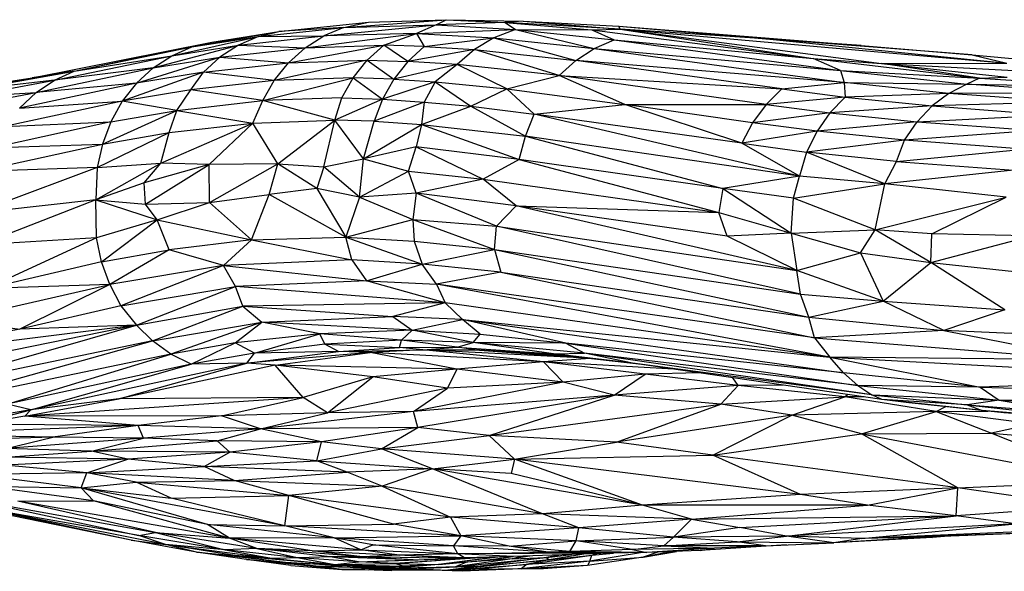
# Paper-space layout '_Izquierda' of a CAD drawing. Header units: millimetres. Extents: x 71 to 677, y -2 to 78.
# Tile 2 of 11: x 105 to 140, y -1 to 18. Entities that reach past the tile are written whole.
import ezdxf

# ---------------------------------------------------------------- set-up
doc = ezdxf.new("R2010")
doc.units = ezdxf.units.MM

psp = doc.layouts.new('_Izquierda')

# ---------------------------------------------------------------- linework, layer by layer
at = {"color": 7, "linetype": 'Continuous', "lineweight": 25}
for p, q in [((116.748, 18.092), (120.418, 18.369)), ((117.636, 18.285), (120.418, 18.369)), ((120.061, 18.18), (120.418, 18.369)), ((120.418, 18.369), (122.53, 18.274)), ((120.418, 18.369), (123.183, 18.315)), ((113.692, 17.772), (116.748, 18.092)), ((114.419, 17.946), (117.636, 18.285)), ((116.748, 18.092), (114.419, 17.946)), ((116.03, 17.791), (120.061, 18.18)), ((116.748, 18.092), (116.03, 17.791)), ((116.748, 18.092), (117.636, 18.285)), ((116.748, 18.092), (120.061, 18.18)), ((120.061, 18.18), (119.353, 17.88)), ((119.353, 17.88), (122.904, 18.02)), ((122.53, 18.274), (120.061, 18.18)), ((120.061, 18.18), (122.904, 18.02)), ((122.904, 18.02), (122.132, 17.722)), ((123.183, 18.315), (122.53, 18.274)), ((122.53, 18.274), (125.642, 18.003)), ((126.651, 18.034), (122.53, 18.274)), ((122.53, 18.274), (122.904, 18.02)), ((122.904, 18.02), (125.729, 17.344)), ((122.904, 18.02), (126.44, 17.65)), ((122.904, 18.02), (125.642, 18.003)), ((123.183, 18.315), (126.651, 18.034)), ((123.183, 18.315), (126.61, 18.136)), ((125.642, 18.003), (126.651, 18.034)), ((125.642, 18.003), (133.57, 16.982)), ((125.642, 18.003), (126.44, 17.65)), ((126.651, 18.034), (126.61, 18.136)), ((126.61, 18.136), (132.023, 17.671)), ((126.61, 18.136), (135.292, 17.446)), ((126.651, 18.034), (136.025, 16.805)), ((126.651, 18.034), (133.57, 16.982)), ((126.651, 18.034), (140.513, 16.808)), ((132.023, 17.671), (126.651, 18.034)), ((110.585, 17.081), (113.692, 17.772)), ((111.3, 17.393), (114.419, 17.946)), ((111.3, 17.393), (113.692, 17.772)), ((112.024, 17.569), (114.419, 17.946)), ((112.973, 17.463), (116.03, 17.791)), ((113.692, 17.772), (112.973, 17.463)), ((113.692, 17.772), (114.419, 17.946)), ((113.692, 17.772), (116.03, 17.791)), ((115.365, 17.367), (119.353, 17.88)), ((115.365, 17.367), (116.03, 17.791)), ((119.353, 17.88), (116.03, 17.791)), ((118.182, 17.453), (119.353, 17.88)), ((119.353, 17.88), (122.132, 17.722)), ((119.353, 17.88), (119.633, 17.415)), ((119.633, 17.415), (122.132, 17.722)), ((122.132, 17.722), (121.435, 17.298)), ((122.132, 17.722), (125.067, 16.914)), ((122.132, 17.722), (125.729, 17.344)), ((125.729, 17.344), (126.44, 17.65)), ((126.44, 17.65), (133.57, 16.982)), ((126.44, 17.65), (134.558, 16.547)), ((132.023, 17.671), (140.513, 16.808)), ((139.278, 17.108), (132.023, 17.671)), ((135.292, 17.446), (132.023, 17.671)), ((105.581, 16.288), (112.024, 17.569)), ((107.081, 16.523), (112.024, 17.569)), ((107.081, 16.523), (111.3, 17.393)), ((109.919, 16.644), (112.973, 17.463)), ((110.585, 17.081), (112.973, 17.463)), ((110.585, 17.081), (111.3, 17.393)), ((111.3, 17.393), (112.024, 17.569)), ((112.973, 17.463), (112.308, 17.032)), ((112.308, 17.032), (115.365, 17.367)), ((112.973, 17.463), (115.365, 17.367)), ((114.769, 16.831), (118.182, 17.453)), ((114.769, 16.831), (115.365, 17.367)), ((115.365, 17.367), (118.182, 17.453)), ((117.592, 16.918), (118.182, 17.453)), ((119.047, 16.879), (118.182, 17.453)), ((119.633, 17.415), (118.182, 17.453)), ((119.047, 16.879), (119.633, 17.415)), ((121.435, 17.298), (119.047, 16.879)), ((119.633, 17.415), (121.435, 17.298)), ((121.435, 17.298), (120.817, 16.762)), ((124.474, 16.372), (121.435, 17.298)), ((121.435, 17.298), (125.067, 16.914)), ((125.067, 16.914), (125.729, 17.344)), ((125.729, 17.344), (134.688, 16.125)), ((125.729, 17.344), (134.558, 16.547)), ((135.292, 17.446), (139.278, 17.108)), ((106.379, 16.206), (110.585, 17.081)), ((107.081, 16.523), (110.585, 17.081)), ((109.322, 16.095), (112.308, 17.032)), ((109.919, 16.644), (110.585, 17.081)), ((109.919, 16.644), (112.308, 17.032)), ((112.308, 17.032), (111.715, 16.489)), ((112.308, 17.032), (114.769, 16.831)), ((134.558, 16.547), (133.57, 16.982)), ((133.57, 16.982), (139.541, 16.273)), ((133.57, 16.982), (136.025, 16.805)), ((139.278, 17.108), (140.513, 16.808)), ((139.278, 17.108), (148.055, 16.311)), ((105.719, 15.763), (109.919, 16.644)), ((109.919, 16.644), (106.379, 16.206)), ((109.919, 16.644), (109.322, 16.095)), ((111.715, 16.489), (114.769, 16.831)), ((117.592, 16.918), (114.258, 16.196)), ((114.258, 16.196), (114.769, 16.831)), ((114.769, 16.831), (117.592, 16.918)), ((117.085, 16.284), (117.592, 16.918)), ((117.592, 16.918), (118.544, 16.245)), ((117.592, 16.918), (119.047, 16.879)), ((119.047, 16.879), (118.544, 16.245)), ((120.817, 16.762), (118.544, 16.245)), ((120.817, 16.762), (119.047, 16.879)), ((120.817, 16.762), (120.029, 16.143)), ((122.588, 15.897), (120.817, 16.762)), ((124.474, 16.372), (120.817, 16.762)), ((124.474, 16.372), (125.067, 16.914)), ((132.445, 15.895), (125.067, 16.914)), ((134.688, 16.125), (125.067, 16.914)), ((136.025, 16.805), (140.513, 16.808)), ((139.541, 16.273), (136.025, 16.805)), ((136.025, 16.805), (140.526, 16.317)), ((136.025, 16.805), (142.889, 16.431)), ((101.337, 15.642), (105.581, 16.288)), ((103.246, 15.84), (107.081, 16.523)), ((103.246, 15.84), (105.581, 16.288)), ((107.081, 16.523), (105.581, 16.288)), ((106.379, 16.206), (107.081, 16.523)), ((111.715, 16.489), (108.811, 15.448)), ((111.715, 16.489), (109.322, 16.095)), ((111.267, 15.863), (111.715, 16.489)), ((114.258, 16.196), (111.715, 16.489)), ((113.844, 15.479), (117.085, 16.284)), ((117.085, 16.284), (114.258, 16.196)), ((116.677, 15.569), (117.085, 16.284)), ((117.085, 16.284), (118.136, 15.526)), ((118.544, 16.245), (117.085, 16.284)), ((118.544, 16.245), (118.136, 15.526)), ((118.544, 16.245), (120.029, 16.143)), ((122.588, 15.897), (124.474, 16.372)), ((131.884, 15.338), (124.474, 16.372)), ((124.474, 16.372), (132.445, 15.895)), ((126.827, 15.339), (124.474, 16.372)), ((134.558, 16.547), (139.08, 16.062)), ((134.558, 16.547), (139.541, 16.273)), ((134.558, 16.547), (134.688, 16.125)), ((139.541, 16.273), (139.08, 16.062)), ((139.541, 16.273), (140.526, 16.317)), ((139.541, 16.273), (144.224, 15.977)), ((103.225, 15.624), (106.379, 16.206)), ((106.379, 16.206), (103.246, 15.84)), ((109.322, 16.095), (105.128, 15.208)), ((105.719, 15.763), (106.379, 16.206)), ((109.322, 16.095), (105.719, 15.763)), ((109.322, 16.095), (108.811, 15.448)), ((114.258, 16.196), (111.267, 15.863)), ((113.844, 15.479), (114.258, 16.196)), ((120.029, 16.143), (118.136, 15.526)), ((120.029, 16.143), (119.625, 15.423)), ((120.029, 16.143), (122.588, 15.897)), ((120.029, 16.143), (121.302, 15.271)), ((121.302, 15.271), (122.588, 15.897)), ((122.588, 15.897), (126.827, 15.339)), ((123.572, 14.985), (122.588, 15.897)), ((131.884, 15.338), (132.445, 15.895)), ((132.445, 15.895), (134.688, 16.125)), ((132.445, 15.895), (134.718, 15.6)), ((138.434, 15.733), (134.688, 16.125)), ((134.688, 16.125), (139.08, 16.062)), ((134.688, 16.125), (134.718, 15.6)), ((139.08, 16.062), (138.434, 15.733)), ((143.31, 15.752), (139.08, 16.062)), ((139.08, 16.062), (144.224, 15.977)), ((102.542, 15.169), (105.719, 15.763)), ((103.225, 15.624), (105.719, 15.763)), ((105.719, 15.763), (105.128, 15.208)), ((111.267, 15.863), (108.811, 15.448)), ((110.764, 15.122), (111.267, 15.863)), ((113.844, 15.479), (111.267, 15.863)), ((116.677, 15.569), (113.844, 15.479)), ((116.427, 14.775), (116.677, 15.569)), ((116.677, 15.569), (118.136, 15.526)), ((134.718, 15.6), (131.884, 15.338)), ((134.718, 15.6), (134.176, 15.037)), ((138.434, 15.733), (134.718, 15.6)), ((134.718, 15.6), (137.838, 15.28)), ((138.434, 15.733), (137.838, 15.28)), ((143.31, 15.752), (138.434, 15.733)), ((142.675, 15.421), (138.434, 15.733)), ((108.811, 15.448), (104.588, 14.54)), ((105.128, 15.208), (108.811, 15.448)), ((108.811, 15.448), (108.395, 14.717)), ((110.764, 15.122), (108.811, 15.448)), ((110.764, 15.122), (113.844, 15.479)), ((113.488, 14.666), (113.844, 15.479)), ((116.427, 14.775), (113.844, 15.479)), ((118.136, 15.526), (116.427, 14.775)), ((118.136, 15.526), (117.834, 14.742)), ((119.625, 15.423), (117.834, 14.742)), ((118.136, 15.526), (119.625, 15.423)), ((119.625, 15.423), (119.537, 14.623)), ((119.537, 14.623), (121.302, 15.271)), ((119.625, 15.423), (121.302, 15.271)), ((121.302, 15.271), (123.258, 14.197)), ((121.302, 15.271), (123.572, 14.985)), ((123.572, 14.985), (126.827, 15.339)), ((131.013, 13.945), (126.827, 15.339)), ((131.402, 14.683), (126.827, 15.339)), ((126.827, 15.339), (131.884, 15.338)), ((131.884, 15.338), (131.402, 14.683)), ((131.884, 15.338), (134.176, 15.037)), ((137.838, 15.28), (134.176, 15.037)), ((137.838, 15.28), (137.304, 14.715)), ((142.675, 15.421), (137.838, 15.28)), ((137.838, 15.28), (142.088, 14.965)), ((108.106, 13.919), (110.764, 15.122)), ((108.395, 14.717), (110.764, 15.122)), ((110.495, 14.335), (110.764, 15.122)), ((110.764, 15.122), (113.488, 14.666)), ((123.258, 14.197), (123.572, 14.985)), ((133.081, 12.773), (123.572, 14.985)), ((131.013, 13.945), (123.572, 14.985)), ((134.176, 15.037), (131.402, 14.683)), ((134.176, 15.037), (133.713, 14.376)), ((134.176, 15.037), (137.304, 14.715)), ((137.304, 14.715), (142.088, 14.965)), ((108.395, 14.717), (104.166, 13.786)), ((104.588, 14.54), (108.395, 14.717)), ((108.395, 14.717), (108.106, 13.919)), ((110.186, 13.238), (113.488, 14.666)), ((110.495, 14.335), (113.488, 14.666)), ((111.92, 13.187), (113.488, 14.666)), ((113.488, 14.666), (116.427, 14.775)), ((114.388, 13.205), (113.488, 14.666)), ((114.388, 13.205), (116.427, 14.775)), ((116.028, 13.097), (116.427, 14.775)), ((117.453, 13.387), (116.427, 14.775)), ((117.834, 14.742), (116.427, 14.775)), ((117.453, 13.387), (117.834, 14.742)), ((117.453, 13.387), (119.537, 14.623)), ((117.834, 14.742), (119.537, 14.623)), ((119.537, 14.623), (119.343, 13.82)), ((119.537, 14.623), (123.04, 13.369)), ((119.537, 14.623), (123.258, 14.197)), ((131.402, 14.683), (131.013, 13.945)), ((133.713, 14.376), (131.402, 14.683)), ((137.304, 14.715), (133.713, 14.376)), ((136.847, 14.051), (137.304, 14.715)), ((137.304, 14.715), (141.565, 14.398)), ((107.912, 13.075), (110.495, 14.335)), ((108.106, 13.919), (110.495, 14.335)), ((110.186, 13.238), (110.495, 14.335)), ((123.04, 13.369), (123.258, 14.197)), ((133.081, 12.773), (123.258, 14.197)), ((123.258, 14.197), (130.331, 12.326)), ((133.713, 14.376), (131.013, 13.945)), ((133.713, 14.376), (133.339, 13.632)), ((136.847, 14.051), (133.713, 14.376)), ((141.565, 14.398), (136.847, 14.051)), ((103.6, 12.935), (108.106, 13.919)), ((104.166, 13.786), (108.106, 13.919)), ((108.106, 13.919), (107.912, 13.075)), ((119.343, 13.82), (117.453, 13.387)), ((119.066, 12.947), (119.343, 13.82)), ((119.343, 13.82), (121.745, 12.659)), ((123.04, 13.369), (119.343, 13.82)), ((133.081, 12.773), (131.013, 13.945)), ((131.013, 13.945), (133.339, 13.632)), ((136.847, 14.051), (133.339, 13.632)), ((136.564, 13.292), (136.847, 14.051)), ((141.117, 13.732), (136.847, 14.051)), ((133.339, 13.632), (133.081, 12.773)), ((136.141, 12.498), (133.339, 13.632)), ((136.564, 13.292), (133.339, 13.632)), ((136.564, 13.292), (141.117, 13.732)), ((107.912, 13.075), (103.517, 11.437)), ((107.912, 13.075), (103.6, 12.935)), ((107.857, 11.919), (110.186, 13.238)), ((107.912, 13.075), (107.857, 11.919)), ((107.912, 13.075), (110.186, 13.238)), ((109.594, 12.535), (110.186, 13.238)), ((111.92, 13.187), (109.594, 12.535)), ((109.644, 11.765), (111.92, 13.187)), ((111.92, 13.187), (110.186, 13.238)), ((114.388, 13.205), (111.92, 13.187)), ((111.93, 11.824), (111.92, 13.187)), ((111.93, 11.824), (114.388, 13.205)), ((114.069, 12.108), (114.388, 13.205)), ((114.388, 13.205), (116.028, 13.097)), ((115.785, 12.325), (114.388, 13.205)), ((116.028, 13.097), (115.785, 12.325)), ((116.028, 13.097), (117.453, 13.387)), ((117.309, 12.018), (116.028, 13.097)), ((117.309, 12.018), (117.453, 13.387)), ((117.453, 13.387), (119.066, 12.947)), ((123.04, 13.369), (121.745, 12.659)), ((130.331, 12.326), (123.04, 13.369)), ((123.04, 13.369), (130.194, 11.461)), ((136.141, 12.498), (136.564, 13.292)), ((136.564, 13.292), (140.755, 12.984)), ((117.309, 12.018), (119.066, 12.947)), ((119.345, 12.162), (119.066, 12.947)), ((119.066, 12.947), (121.745, 12.659)), ((133.081, 12.773), (130.331, 12.326)), ((132.873, 11.984), (133.081, 12.773)), ((136.141, 12.498), (133.081, 12.773)), ((140.755, 12.984), (136.141, 12.498)), ((109.594, 12.535), (107.857, 11.919)), ((109.644, 11.765), (109.594, 12.535)), ((121.745, 12.659), (119.345, 12.162)), ((121.745, 12.659), (130.194, 11.461)), ((122.926, 11.711), (121.745, 12.659)), ((132.873, 11.984), (136.141, 12.498)), ((135.791, 10.852), (136.141, 12.498)), ((140.49, 12.01), (136.141, 12.498)), ((111.93, 11.824), (114.069, 12.108)), ((113.447, 10.487), (114.069, 12.108)), ((115.785, 12.325), (114.069, 12.108)), ((116.827, 10.588), (114.069, 12.108)), ((117.309, 12.018), (115.785, 12.325)), ((115.785, 12.325), (116.827, 10.588)), ((117.309, 12.018), (116.827, 10.588)), ((119.345, 12.162), (117.309, 12.018)), ((117.309, 12.018), (119.223, 11.212)), ((119.345, 12.162), (119.223, 11.212)), ((122.225, 10.978), (119.345, 12.162)), ((122.926, 11.711), (119.345, 12.162)), ((130.331, 12.326), (130.194, 11.461)), ((130.331, 12.326), (132.789, 10.725)), ((132.873, 11.984), (130.331, 12.326)), ((135.791, 10.852), (140.49, 12.01)), ((137.823, 10.704), (140.49, 12.01)), ((107.857, 11.919), (103.517, 11.437)), ((107.857, 11.919), (103.713, 10.309)), ((107.857, 11.919), (110.062, 11.208)), ((107.883, 10.556), (107.857, 11.919)), ((107.857, 11.919), (109.644, 11.765)), ((109.644, 11.765), (111.93, 11.824)), ((110.062, 11.208), (109.644, 11.765)), ((110.062, 11.208), (111.93, 11.824)), ((113.447, 10.487), (111.93, 11.824)), ((122.225, 10.978), (122.926, 11.711)), ((132.988, 9.392), (122.926, 11.711)), ((130.491, 10.619), (122.926, 11.711)), ((122.926, 11.711), (130.194, 11.461)), ((132.789, 10.725), (132.873, 11.984)), ((135.791, 10.852), (132.873, 11.984)), ((130.194, 11.461), (132.789, 10.725)), ((130.491, 10.619), (130.194, 11.461)), ((110.062, 11.208), (107.883, 10.556)), ((108.061, 9.7), (110.062, 11.208)), ((110.062, 11.208), (113.447, 10.487)), ((110.486, 10.133), (110.062, 11.208)), ((116.827, 10.588), (119.223, 11.212)), ((119.223, 11.212), (122.225, 10.978)), ((119.223, 11.212), (122.149, 10.146)), ((119.223, 11.212), (119.274, 10.437)), ((122.149, 10.146), (122.225, 10.978)), ((133.12, 8.541), (122.225, 10.978)), ((122.225, 10.978), (132.988, 9.392)), ((113.447, 10.487), (116.827, 10.588)), ((116.827, 10.588), (119.274, 10.437)), ((116.827, 10.588), (119.556, 9.621)), ((117.043, 9.776), (116.827, 10.588)), ((132.789, 10.725), (130.491, 10.619)), ((132.988, 9.392), (130.491, 10.619)), ((132.789, 10.725), (135.791, 10.852)), ((132.789, 10.725), (135.27, 10.018)), ((132.789, 10.725), (132.988, 9.392)), ((135.27, 10.018), (135.791, 10.852)), ((137.823, 10.704), (135.791, 10.852)), ((137.79, 9.678), (135.791, 10.852)), ((137.79, 9.678), (137.823, 10.704)), ((137.79, 9.678), (141.413, 10.633)), ((141.413, 10.633), (137.823, 10.704)), ((107.883, 10.556), (103.713, 10.309)), ((107.883, 10.556), (103.949, 8.745)), ((108.061, 9.7), (107.883, 10.556)), ((113.447, 10.487), (110.486, 10.133)), ((112.436, 9.57), (113.447, 10.487)), ((113.447, 10.487), (117.043, 9.776)), ((119.274, 10.437), (119.556, 9.621)), ((119.274, 10.437), (122.149, 10.146)), ((108.061, 9.7), (110.486, 10.133)), ((110.486, 10.133), (108.358, 8.885)), ((112.436, 9.57), (110.486, 10.133)), ((119.556, 9.621), (122.149, 10.146)), ((122.149, 10.146), (133.12, 8.541)), ((122.149, 10.146), (133.414, 7.719)), ((122.149, 10.146), (122.379, 9.331)), ((132.988, 9.392), (135.27, 10.018)), ((135.27, 10.018), (136.078, 8.288)), ((135.27, 10.018), (137.79, 9.678)), ((108.061, 9.7), (103.949, 8.745)), ((108.358, 8.885), (108.061, 9.7)), ((112.436, 9.57), (108.358, 8.885)), ((112.436, 9.57), (108.76, 8.127)), ((117.043, 9.776), (112.436, 9.57)), ((112.436, 9.57), (117.559, 9.015)), ((112.862, 8.822), (112.436, 9.57)), ((119.556, 9.621), (117.043, 9.776)), ((117.043, 9.776), (117.559, 9.015)), ((117.559, 9.015), (119.556, 9.621)), ((122.379, 9.331), (119.556, 9.621)), ((120.076, 8.905), (119.556, 9.621)), ((136.078, 8.288), (137.79, 9.678)), ((140.447, 7.977), (137.79, 9.678)), ((137.79, 9.678), (141.43, 9.287)), ((122.379, 9.331), (120.076, 8.905)), ((122.379, 9.331), (133.414, 7.719)), ((122.379, 9.331), (133.627, 6.976)), ((133.12, 8.541), (132.988, 9.392)), ((136.078, 8.288), (132.988, 9.392)), ((102.68, 7.6), (108.358, 8.885)), ((108.358, 8.885), (103.949, 8.745)), ((108.358, 8.885), (105.136, 7.291)), ((108.358, 8.885), (108.76, 8.127)), ((117.559, 9.015), (112.862, 8.822)), ((120.386, 8.237), (117.559, 9.015)), ((117.559, 9.015), (120.076, 8.905)), ((134.167, 6.288), (120.076, 8.905)), ((133.627, 6.976), (120.076, 8.905)), ((120.076, 8.905), (120.386, 8.237)), ((108.76, 8.127), (112.862, 8.822)), ((109.321, 7.434), (112.862, 8.822)), ((120.386, 8.237), (112.862, 8.822)), ((113.135, 8.113), (112.862, 8.822)), ((133.12, 8.541), (136.078, 8.288)), ((133.414, 7.719), (133.12, 8.541)), ((108.76, 8.127), (105.136, 7.291)), ((108.76, 8.127), (109.321, 7.434)), ((120.386, 8.237), (113.135, 8.113)), ((120.386, 8.237), (118.502, 7.74)), ((121.002, 7.636), (120.386, 8.237)), ((134.167, 6.288), (120.386, 8.237)), ((133.414, 7.719), (136.078, 8.288)), ((136.078, 8.288), (140.447, 7.977)), ((138.256, 7.243), (136.078, 8.288)), ((109.321, 7.434), (113.135, 8.113)), ((109.888, 6.869), (113.135, 8.113)), ((113.135, 8.113), (118.502, 7.74)), ((113.135, 8.113), (113.809, 7.542)), ((140.447, 7.977), (138.256, 7.243)), ((109.321, 7.434), (99.47, 6.203)), ((109.321, 7.434), (100.001, 5.533)), ((100.621, 4.942), (109.321, 7.434)), ((102.68, 7.6), (105.136, 7.291)), ((109.321, 7.434), (105.136, 7.291)), ((109.321, 7.434), (109.888, 6.869)), ((109.888, 6.869), (113.809, 7.542)), ((113.809, 7.542), (110.555, 6.394)), ((112.85, 6.801), (113.809, 7.542)), ((113.809, 7.542), (118.502, 7.74)), ((119.197, 7.253), (113.809, 7.542)), ((115.888, 7.12), (113.809, 7.542)), ((121.002, 7.636), (118.502, 7.74)), ((118.502, 7.74), (119.197, 7.253)), ((119.197, 7.253), (121.002, 7.636)), ((121.002, 7.636), (134.167, 6.288)), ((121.002, 7.636), (134.663, 5.724)), ((124.709, 6.792), (121.002, 7.636)), ((121.638, 7.107), (121.002, 7.636)), ((133.414, 7.719), (138.256, 7.243)), ((133.627, 6.976), (133.414, 7.719)), ((105.136, 7.291), (99.47, 6.203)), ((115.888, 7.12), (112.85, 6.801)), ((113.547, 6.435), (115.888, 7.12)), ((119.197, 7.253), (115.888, 7.12)), ((118.822, 6.894), (115.888, 7.12)), ((116.074, 6.753), (115.888, 7.12)), ((118.822, 6.894), (119.197, 7.253)), ((119.197, 7.253), (121.638, 7.107)), ((121.383, 6.817), (119.197, 7.253)), ((121.383, 6.817), (121.638, 7.107)), ((121.638, 7.107), (124.709, 6.792)), ((138.256, 7.243), (133.627, 6.976)), ((138.256, 7.243), (143.554, 6.192)), ((145.068, 6.933), (138.256, 7.243)), ((109.888, 6.869), (100.621, 4.942)), ((101.355, 4.496), (109.888, 6.869)), ((110.555, 6.394), (109.888, 6.869)), ((112.85, 6.801), (110.555, 6.394)), ((111.282, 6.039), (112.85, 6.801)), ((113.547, 6.435), (112.85, 6.801)), ((116.074, 6.753), (113.547, 6.435)), ((118.822, 6.894), (116.074, 6.753)), ((116.074, 6.753), (118.741, 6.632)), ((116.558, 6.495), (116.074, 6.753)), ((118.741, 6.632), (118.822, 6.894)), ((121.383, 6.817), (118.822, 6.894)), ((120.819, 6.644), (118.822, 6.894)), ((120.819, 6.644), (121.383, 6.817)), ((124.709, 6.792), (121.383, 6.817)), ((125.382, 6.434), (121.383, 6.817)), ((124.267, 6.405), (121.383, 6.817)), ((134.663, 5.724), (124.709, 6.792)), ((124.709, 6.792), (135.179, 5.268)), ((124.709, 6.792), (125.382, 6.434)), ((133.627, 6.976), (134.167, 6.288)), ((133.627, 6.976), (143.554, 6.192)), ((110.555, 6.394), (101.355, 4.496)), ((104.684, 4.602), (110.555, 6.394)), ((111.282, 6.039), (110.555, 6.394)), ((113.547, 6.435), (111.282, 6.039)), ((113.276, 6.071), (116.558, 6.495)), ((117.689, 6.449), (113.276, 6.071)), ((113.276, 6.071), (113.547, 6.435)), ((116.558, 6.495), (113.547, 6.435)), ((114.286, 5.999), (117.689, 6.449)), ((116.558, 6.495), (118.741, 6.632)), ((116.558, 6.495), (119.588, 6.549)), ((117.689, 6.449), (116.558, 6.495)), ((119.588, 6.549), (117.689, 6.449)), ((123.906, 6.124), (117.689, 6.449)), ((120.804, 5.858), (117.689, 6.449)), ((118.741, 6.632), (120.819, 6.644)), ((119.588, 6.549), (118.741, 6.632)), ((119.588, 6.549), (120.819, 6.644)), ((119.588, 6.549), (121.456, 6.553)), ((123.906, 6.124), (119.588, 6.549)), ((125.444, 6.25), (119.588, 6.549)), ((120.819, 6.644), (124.267, 6.405)), ((121.456, 6.553), (120.819, 6.644)), ((121.456, 6.553), (124.267, 6.405)), ((124.684, 6.338), (121.456, 6.553)), ((121.456, 6.553), (125.322, 6.264)), ((124.267, 6.405), (125.382, 6.434)), ((127.103, 6.07), (124.267, 6.405)), ((124.684, 6.338), (124.267, 6.405)), ((127.437, 6.021), (124.267, 6.405)), ((135.677, 4.943), (125.382, 6.434)), ((135.179, 5.268), (125.382, 6.434)), ((127.103, 6.07), (125.382, 6.434)), ((111.282, 6.039), (104.684, 4.602)), ((113.276, 6.071), (105.533, 4.401)), ((105.533, 4.401), (111.282, 6.039)), ((108.691, 4.798), (113.276, 6.071)), ((113.276, 6.071), (111.282, 6.039)), ((114.286, 5.999), (113.276, 6.071)), ((123.906, 6.124), (120.804, 5.858)), ((125.581, 6.234), (123.906, 6.124)), ((127.546, 5.684), (123.906, 6.124)), ((123.906, 6.124), (124.612, 5.388)), ((128.578, 5.856), (123.906, 6.124)), ((127.528, 6.008), (124.684, 6.338)), ((136.038, 4.775), (127.103, 6.07)), ((135.677, 4.943), (127.103, 6.07)), ((134.167, 6.288), (148.78, 5.489)), ((134.167, 6.288), (139.558, 5.219)), ((143.554, 6.192), (134.167, 6.288)), ((134.663, 5.724), (134.167, 6.288)), ((114.286, 5.999), (108.691, 4.798)), ((120.804, 5.858), (114.286, 5.999)), ((115.289, 4.839), (114.286, 5.999)), ((117.79, 5.581), (114.286, 5.999)), ((120.804, 5.858), (117.79, 5.581)), ((120.804, 5.858), (120.47, 5.182)), ((124.612, 5.388), (120.804, 5.858)), ((127.546, 5.684), (124.612, 5.388)), ((126.446, 4.931), (127.546, 5.684)), ((129.504, 5.722), (127.546, 5.684)), ((130.883, 5.275), (127.546, 5.684)), ((134.663, 5.724), (135.179, 5.268)), ((139.558, 5.219), (134.663, 5.724)), ((117.79, 5.581), (115.289, 4.839)), ((116.166, 4.297), (117.79, 5.581)), ((120.47, 5.182), (117.79, 5.581)), ((124.612, 5.388), (119.244, 4.347)), ((124.612, 5.388), (120.47, 5.182)), ((126.446, 4.931), (124.612, 5.388)), ((130.883, 5.275), (130.697, 5.549)), ((148.78, 5.489), (139.558, 5.219)), ((120.47, 5.182), (116.166, 4.297)), ((119.244, 4.347), (120.47, 5.182)), ((130.883, 5.275), (126.446, 4.931)), ((130.27, 4.604), (130.883, 5.275)), ((132.485, 5.29), (130.883, 5.275)), ((134.713, 4.872), (130.883, 5.275)), ((134.713, 4.872), (134.808, 4.953)), ((135.179, 5.268), (140.245, 4.742)), ((139.558, 5.219), (135.179, 5.268)), ((135.179, 5.268), (135.677, 4.943)), ((135.677, 4.943), (140.245, 4.742)), ((135.677, 4.943), (139.099, 4.576)), ((136.038, 4.775), (135.677, 4.943)), ((139.558, 5.219), (149.174, 4.91)), ((139.558, 5.219), (140.245, 4.742)), ((105.533, 4.401), (104.684, 4.602)), ((115.289, 4.839), (105.32, 4.17)), ((105.32, 4.17), (108.691, 4.798)), ((108.691, 4.798), (105.533, 4.401)), ((115.289, 4.839), (108.691, 4.798)), ((112.363, 4.189), (115.289, 4.839)), ((116.166, 4.297), (115.289, 4.839)), ((126.446, 4.931), (119.244, 4.347)), ((126.446, 4.931), (119.404, 3.775)), ((121.961, 3.487), (126.446, 4.931)), ((121.961, 3.487), (130.27, 4.604)), ((130.27, 4.604), (126.446, 4.931)), ((126.527, 3.245), (130.27, 4.604)), ((130.27, 4.604), (134.713, 4.872)), ((132.804, 4.205), (130.27, 4.604)), ((132.804, 4.205), (134.713, 4.872)), ((135.396, 4.868), (134.713, 4.872)), ((137.978, 4.338), (134.713, 4.872)), ((139.628, 4.377), (136.038, 4.775)), ((139.099, 4.576), (136.038, 4.775)), ((137.003, 4.656), (136.038, 4.775)), ((139.628, 4.377), (137.003, 4.656)), ((140.403, 4.294), (137.003, 4.656)), ((140.245, 4.742), (139.099, 4.576)), ((140.245, 4.742), (149.174, 4.91)), ((140.245, 4.742), (146.811, 4.45)), ((140.245, 4.742), (143.273, 4.256)), ((105.533, 4.401), (102.332, 3.866)), ((103.531, 3.876), (105.533, 4.401)), ((105.32, 4.17), (105.533, 4.401)), ((116.166, 4.297), (112.363, 4.189)), ((119.244, 4.347), (113.758, 3.718)), ((113.758, 3.718), (116.166, 4.297)), ((119.244, 4.347), (116.166, 4.297)), ((119.404, 3.775), (119.244, 4.347)), ((137.978, 4.338), (132.804, 4.205)), ((135.303, 3.545), (137.978, 4.338)), ((137.978, 4.338), (138.325, 4.516)), ((137.978, 4.338), (139.83, 4.355)), ((141.482, 3.896), (137.978, 4.338)), ((137.978, 4.338), (139.966, 3.565)), ((139.099, 4.576), (144.138, 4.011)), ((139.099, 4.576), (143.273, 4.256)), ((139.099, 4.576), (139.628, 4.377)), ((144.138, 4.011), (139.628, 4.377)), ((140.403, 4.294), (139.628, 4.377)), ((144.138, 4.011), (140.403, 4.294)), ((105.32, 4.17), (103.531, 3.876)), ((112.363, 4.189), (105.32, 4.17)), ((109.384, 3.842), (105.32, 4.17)), ((112.363, 4.189), (109.384, 3.842)), ((113.758, 3.718), (112.363, 4.189)), ((132.804, 4.205), (126.527, 3.245)), ((129.976, 2.779), (132.804, 4.205)), ((135.303, 3.545), (132.804, 4.205)), ((141.482, 3.896), (139.966, 3.565)), ((109.384, 3.842), (101.304, 3.526)), ((109.384, 3.842), (103.531, 3.876)), ((109.384, 3.842), (106.317, 3.421)), ((113.758, 3.718), (109.384, 3.842)), ((109.573, 3.386), (109.384, 3.842)), ((113.758, 3.718), (109.573, 3.386)), ((112.212, 3.287), (113.758, 3.718)), ((119.404, 3.775), (113.758, 3.718)), ((115.955, 3.252), (113.758, 3.718)), ((119.404, 3.775), (115.955, 3.252)), ((118.105, 3.003), (119.404, 3.775)), ((121.961, 3.487), (119.404, 3.775)), ((129.976, 2.779), (135.303, 3.545)), ((135.303, 3.545), (139.966, 3.565)), ((135.303, 3.545), (144.324, 1.84)), ((138.755, 1.608), (135.303, 3.545)), ((139.966, 3.565), (147.205, 2.949)), ((139.966, 3.565), (144.324, 1.84)), ((106.317, 3.421), (98.218, 3.189)), ((106.317, 3.421), (101.304, 3.526)), ((104.653, 3.02), (106.317, 3.421)), ((109.573, 3.386), (104.653, 3.02)), ((109.573, 3.386), (106.317, 3.421)), ((107.71, 2.919), (109.573, 3.386)), ((107.71, 2.919), (112.212, 3.287)), ((112.212, 3.287), (109.573, 3.386)), ((115.955, 3.252), (112.212, 3.287)), ((112.663, 2.888), (112.212, 3.287)), ((115.955, 3.252), (112.663, 2.888)), ((115.787, 2.573), (115.955, 3.252)), ((118.105, 3.003), (115.955, 3.252)), ((118.105, 3.003), (121.961, 3.487)), ((126.527, 3.245), (121.961, 3.487)), ((122.863, 2.64), (121.961, 3.487)), ((122.863, 2.64), (126.527, 3.245)), ((129.976, 2.779), (126.527, 3.245)), ((104.628, 2.713), (107.71, 2.919)), ((107.71, 2.919), (104.653, 3.02)), ((112.663, 2.888), (107.71, 2.919)), ((109.009, 2.634), (107.71, 2.919)), ((112.663, 2.888), (109.009, 2.634)), ((111.739, 2.376), (112.663, 2.888)), ((115.787, 2.573), (112.663, 2.888)), ((115.787, 2.573), (118.105, 3.003)), ((122.863, 2.64), (118.105, 3.003)), ((119.926, 2.286), (118.105, 3.003)), ((109.009, 2.634), (104.592, 2.422)), ((109.009, 2.634), (104.628, 2.713)), ((107.544, 2.141), (109.009, 2.634)), ((111.739, 2.376), (109.009, 2.634)), ((111.739, 2.376), (115.787, 2.573)), ((115.787, 2.573), (119.926, 2.286)), ((116.865, 2.173), (115.787, 2.573)), ((119.926, 2.286), (122.863, 2.64)), ((122.863, 2.64), (122.75, 2.127)), ((122.863, 2.64), (129.976, 2.779)), ((133.122, 1.369), (122.863, 2.64)), ((127.462, 0.985), (122.863, 2.64)), ((138.755, 1.608), (129.976, 2.779)), ((133.122, 1.369), (129.976, 2.779)), ((107.544, 2.141), (103.492, 2.086)), ((107.544, 2.141), (104.592, 2.422)), ((107.337, 1.604), (107.544, 2.141)), ((107.544, 2.141), (111.739, 2.376)), ((112.82, 1.873), (107.544, 2.141)), ((109.305, 1.808), (107.544, 2.141)), ((116.865, 2.173), (111.739, 2.376)), ((112.82, 1.873), (111.739, 2.376)), ((112.82, 1.873), (116.865, 2.173)), ((119.926, 2.286), (116.865, 2.173)), ((118.122, 1.674), (116.865, 2.173)), ((119.926, 2.286), (118.122, 1.674)), ((122.75, 2.127), (119.926, 2.286)), ((127.462, 0.985), (119.926, 2.286)), ((123.866, 0.682), (119.926, 2.286)), ((127.462, 0.985), (122.75, 2.127)), ((107.337, 1.604), (103.492, 2.086)), ((107.337, 1.604), (109.305, 1.808)), ((109.305, 1.808), (112.82, 1.873)), ((109.305, 1.808), (114.774, 1.331)), ((110.567, 1.244), (109.305, 1.808)), ((112.82, 1.873), (118.122, 1.674)), ((114.774, 1.331), (112.82, 1.873)), ((138.755, 1.608), (144.324, 1.84)), ((104.007, 1.658), (107.337, 1.604)), ((107.774, 1.148), (104.007, 1.658)), ((107.337, 1.604), (110.567, 1.244)), ((114.635, 0.253), (107.337, 1.604)), ((111.862, 0.3), (107.337, 1.604)), ((107.774, 1.148), (107.337, 1.604)), ((118.122, 1.674), (114.774, 1.331)), ((123.866, 0.682), (118.122, 1.674)), ((118.122, 1.674), (120.573, 0.558)), ((138.755, 1.608), (133.122, 1.369)), ((135.525, 0.99), (138.755, 1.608)), ((138.703, 0.604), (138.755, 1.608)), ((143.356, 0.933), (138.755, 1.608)), ((103.527, 1.164), (109.997, 0.008)), ((103.527, 1.164), (109.4, -0.095)), ((105.067, 1.134), (107.774, 1.148)), ((112.649, -0.19), (105.067, 1.134)), ((109.997, 0.008), (105.067, 1.134)), ((111.862, 0.3), (107.774, 1.148)), ((112.649, -0.19), (107.774, 1.148)), ((110.567, 1.244), (114.774, 1.331)), ((114.635, 0.253), (110.567, 1.244)), ((114.635, 0.253), (114.774, 1.331)), ((120.573, 0.558), (114.774, 1.331)), ((118.527, 0.304), (114.774, 1.331)), ((133.122, 1.369), (127.462, 0.985)), ((135.525, 0.99), (133.122, 1.369)), ((109.4, -0.095), (103.637, 0.912)), ((110.356, -0.421), (103.637, 0.912)), ((109.123, -0.267), (103.637, 0.912)), ((109.123, -0.267), (104.137, 0.756)), ((127.462, 0.985), (123.866, 0.682)), ((135.525, 0.99), (127.462, 0.985)), ((129.216, 0.488), (127.462, 0.985)), ((129.216, 0.488), (135.525, 0.99)), ((138.703, 0.604), (135.525, 0.99)), ((143.356, 0.933), (138.703, 0.604)), ((120.573, 0.558), (118.527, 0.304)), ((123.866, 0.682), (120.573, 0.558)), ((125.176, 0.172), (120.573, 0.558)), ((120.573, 0.558), (120.943, -0.115)), ((129.216, 0.488), (123.866, 0.682)), ((125.176, 0.172), (123.866, 0.682)), ((129.216, 0.488), (125.176, 0.172)), ((128.57, -0.158), (129.216, 0.488)), ((129.216, 0.488), (138.703, 0.604)), ((129.216, 0.488), (130.942, 0.187)), ((130.942, 0.187), (138.703, 0.604)), ((132.612, -0.116), (138.703, 0.604)), ((140.822, 0.315), (138.703, 0.604)), ((109.4, -0.095), (109.997, 0.008)), ((109.997, 0.008), (112.649, -0.19)), ((113.627, -0.562), (109.997, 0.008)), ((109.997, 0.008), (112.494, -0.609)), ((111.862, 0.3), (114.635, 0.253)), ((116.404, -0.176), (111.862, 0.3)), ((112.649, -0.19), (111.862, 0.3)), ((114.635, 0.253), (118.527, 0.304)), ((120.943, -0.115), (114.635, 0.253)), ((116.404, -0.176), (114.635, 0.253)), ((120.943, -0.115), (118.527, 0.304)), ((125.176, 0.172), (120.943, -0.115)), ((125.079, -0.285), (125.176, 0.172)), ((128.57, -0.158), (125.176, 0.172)), ((130.942, 0.187), (128.57, -0.158)), ((132.612, -0.116), (130.942, 0.187)), ((140.822, 0.315), (132.612, -0.116)), ((135.32, -0.203), (140.822, 0.315)), ((142.115, 0.08), (135.32, -0.203)), ((142.402, 0.03), (135.32, -0.203)), ((142.402, 0.03), (137.601, -0.16)), ((109.123, -0.267), (110.356, -0.421)), ((111.465, -0.698), (109.123, -0.267)), ((112.494, -0.609), (109.4, -0.095)), ((110.356, -0.421), (109.4, -0.095)), ((116.404, -0.176), (112.649, -0.19)), ((117.363, -0.611), (112.649, -0.19)), ((115.618, -0.642), (112.649, -0.19)), ((113.627, -0.562), (112.649, -0.19)), ((116.404, -0.176), (120.943, -0.115)), ((120.685, -0.468), (116.404, -0.176)), ((117.791, -0.433), (116.404, -0.176)), ((117.363, -0.611), (116.404, -0.176)), ((120.943, -0.115), (120.685, -0.468)), ((125.079, -0.285), (120.943, -0.115)), ((122.673, -0.476), (120.943, -0.115)), ((122.673, -0.476), (125.079, -0.285)), ((124.855, -0.666), (125.079, -0.285)), ((125.079, -0.285), (128.57, -0.158)), ((128.225, -0.467), (125.079, -0.285)), ((127.096, -0.604), (125.079, -0.285)), ((128.225, -0.467), (128.57, -0.158)), ((128.225, -0.467), (130.851, -0.329)), ((132.612, -0.116), (128.57, -0.158)), ((130.851, -0.329), (128.57, -0.158)), ((130.851, -0.329), (132.612, -0.116)), ((130.851, -0.329), (134.314, -0.361)), ((131.871, -0.462), (130.851, -0.329)), ((135.32, -0.203), (132.612, -0.116)), ((134.314, -0.361), (132.612, -0.116)), ((137.601, -0.16), (134.314, -0.361)), ((137.852, -0.174), (134.314, -0.361)), ((135.32, -0.203), (134.314, -0.361)), ((137.601, -0.16), (135.32, -0.203)), ((137.601, -0.16), (137.852, -0.174)), ((138.423, -0.127), (137.852, -0.174)), ((112.494, -0.609), (110.356, -0.421)), ((110.356, -0.421), (114.229, -0.915)), ((112.848, -0.817), (110.356, -0.421)), ((111.465, -0.698), (110.356, -0.421)), ((111.465, -0.698), (112.848, -0.817)), ((114.659, -1.059), (111.465, -0.698)), ((113.256, -0.96), (111.465, -0.698)), ((113.627, -0.562), (112.494, -0.609)), ((115.138, -0.901), (112.494, -0.609)), ((112.494, -0.609), (114.229, -0.915)), ((115.618, -0.642), (113.627, -0.562)), ((117.423, -0.859), (113.627, -0.562)), ((116.257, -0.864), (113.627, -0.562)), ((113.627, -0.562), (115.138, -0.901)), ((115.618, -0.642), (117.363, -0.611)), ((115.618, -0.642), (118.73, -0.806)), ((117.423, -0.859), (115.618, -0.642)), ((117.363, -0.611), (117.791, -0.433)), ((117.363, -0.611), (120.841, -0.758)), ((118.73, -0.806), (117.363, -0.611)), ((117.791, -0.433), (120.685, -0.468)), ((120.841, -0.758), (117.791, -0.433)), ((122.673, -0.476), (120.685, -0.468)), ((124.066, -0.692), (120.685, -0.468)), ((120.841, -0.758), (120.685, -0.468)), ((120.841, -0.758), (124.066, -0.692)), ((124.855, -0.666), (122.673, -0.476)), ((124.066, -0.692), (122.673, -0.476)), ((124.855, -0.666), (124.066, -0.692)), ((126.309, -0.734), (124.066, -0.692)), ((127.096, -0.604), (124.855, -0.666)), ((127.61, -0.701), (124.855, -0.666)), ((126.309, -0.734), (124.855, -0.666)), ((127.454, -0.705), (125.572, -1.016)), ((127.61, -0.701), (126.309, -0.734)), ((127.096, -0.604), (128.225, -0.467)), ((130.037, -0.556), (127.096, -0.604)), ((127.096, -0.604), (127.61, -0.701)), ((127.483, -0.873), (128.679, -0.665)), ((128.662, -0.666), (127.483, -0.873)), ((128.521, -0.671), (127.483, -0.873)), ((128.038, -0.687), (127.483, -0.873)), ((130.037, -0.556), (127.61, -0.701)), ((129.526, -0.637), (127.61, -0.701)), ((131.871, -0.462), (128.225, -0.467)), ((128.225, -0.467), (130.037, -0.556)), ((132.615, -0.431), (129.526, -0.637)), ((129.526, -0.637), (130.037, -0.556)), ((131.871, -0.462), (130.037, -0.556)), ((131.871, -0.462), (134.314, -0.361)), ((112.848, -0.817), (116.433, -1.138)), ((114.229, -0.915), (112.848, -0.817)), ((112.848, -0.817), (114.659, -1.059)), ((115.744, -1.191), (113.256, -0.96)), ((113.256, -0.96), (114.659, -1.059)), ((116.682, -1.309), (113.256, -0.96)), ((114.852, -1.169), (113.256, -0.96)), ((115.138, -0.901), (114.229, -0.915)), ((114.229, -0.915), (116.433, -1.138)), ((116.257, -0.864), (115.138, -0.901)), ((117.279, -1.04), (115.138, -0.901)), ((115.138, -0.901), (116.433, -1.138)), ((117.423, -0.859), (116.257, -0.864)), ((119.231, -0.974), (116.257, -0.864)), ((117.279, -1.04), (116.257, -0.864)), ((116.433, -1.138), (117.279, -1.04)), ((117.279, -1.04), (121.205, -0.907)), ((117.279, -1.04), (119.231, -0.974)), ((118.584, -1.098), (117.279, -1.04)), ((118.73, -0.806), (117.423, -0.859)), ((120.797, -0.92), (117.423, -0.859)), ((119.231, -0.974), (117.423, -0.859)), ((121.82, -0.885), (118.584, -1.098)), ((118.584, -1.098), (121.205, -0.907)), ((120.841, -0.758), (118.73, -0.806)), ((121.081, -0.894), (118.73, -0.806)), ((120.797, -0.92), (118.73, -0.806)), ((119.231, -0.974), (121.205, -0.907)), ((119.231, -0.974), (120.797, -0.92)), ((121.494, -1.027), (119.692, -1.176)), ((122.269, -0.869), (120.159, -1.133)), ((122.186, -0.872), (120.159, -1.133)), ((120.159, -1.133), (122.203, -0.939)), ((124.105, -0.974), (120.481, -1.337)), ((120.756, -1.221), (124.01, -0.891)), ((122.783, -0.935), (120.756, -1.221)), ((121.142, -1.056), (120.756, -1.221)), ((122.347, -0.866), (120.797, -0.92)), ((120.797, -0.92), (121.081, -0.894)), ((121.205, -0.907), (120.797, -0.92)), ((126.309, -0.734), (120.841, -0.758)), ((122.836, -0.855), (120.841, -0.758)), ((121.081, -0.894), (120.841, -0.758)), ((122.836, -0.855), (121.081, -0.894)), ((122.381, -0.865), (121.205, -0.907)), ((122.783, -0.935), (121.363, -1.038)), ((122.203, -0.939), (121.494, -1.027)), ((124.01, -0.891), (121.639, -1.193)), ((121.639, -1.193), (124.105, -0.974)), ((122.203, -0.939), (122.7, -0.858)), ((122.681, -0.858), (122.203, -0.939)), ((122.672, -0.859), (122.203, -0.939)), ((122.33, -0.918), (122.811, -0.855)), ((123.417, -0.835), (122.783, -0.935)), ((123.316, -0.838), (122.783, -0.935)), ((123.171, -0.843), (122.783, -0.935)), ((122.783, -0.935), (124.01, -0.891)), ((126.309, -0.734), (122.836, -0.855)), ((125.572, -1.016), (123.099, -1.292)), ((123.282, -1.135), (125.638, -0.806)), ((124.105, -0.974), (123.282, -1.135)), ((125.572, -1.016), (123.282, -1.135)), ((124.01, -0.891), (124.91, -0.783)), ((124.453, -0.799), (124.01, -0.891)), ((124.01, -0.891), (124.105, -0.974)), ((125.359, -0.767), (124.105, -0.974)), ((124.105, -0.974), (125.638, -0.806)), ((127.483, -0.873), (125.486, -1.168)), ((125.572, -1.016), (125.486, -1.168)), ((125.572, -1.016), (125.638, -0.806)), ((125.572, -1.016), (127.483, -0.873)), ((125.638, -0.806), (126.411, -0.732)), ((125.81, -0.752), (125.638, -0.806)), ((114.659, -1.059), (118.081, -1.215)), ((114.659, -1.059), (116.433, -1.138)), ((116.693, -1.178), (114.659, -1.059)), ((115.744, -1.191), (114.659, -1.059)), ((114.852, -1.169), (116.682, -1.309)), ((115.744, -1.191), (116.693, -1.178)), ((115.744, -1.191), (117.788, -1.251)), ((116.682, -1.309), (115.744, -1.191)), ((116.433, -1.138), (118.584, -1.098)), ((116.433, -1.138), (118.875, -1.199)), ((116.433, -1.138), (118.081, -1.215)), ((118.732, -1.261), (116.682, -1.309)), ((116.682, -1.309), (117.644, -1.325)), ((118.081, -1.215), (116.693, -1.178)), ((117.788, -1.251), (116.693, -1.178)), ((120.756, -1.221), (117.644, -1.325)), ((118.732, -1.261), (117.644, -1.325)), ((117.644, -1.325), (119.425, -1.292)), ((119.692, -1.176), (117.788, -1.251)), ((117.788, -1.251), (118.732, -1.261)), ((117.838, -1.321), (118.475, -1.347)), ((118.081, -1.215), (118.875, -1.199)), ((120.481, -1.337), (118.475, -1.347)), ((118.583, -1.308), (120.481, -1.337)), ((118.584, -1.098), (120.159, -1.133)), ((118.875, -1.199), (118.584, -1.098)), ((120.585, -1.102), (118.732, -1.261)), ((118.732, -1.261), (120.756, -1.221)), ((120.159, -1.133), (118.875, -1.199)), ((119.692, -1.176), (118.998, -1.192)), ((121.639, -1.193), (119.425, -1.292)), ((120.756, -1.221), (119.425, -1.292)), ((119.425, -1.292), (120.481, -1.337)), ((120.159, -1.133), (119.692, -1.176)), ((120.997, -1.379), (119.917, -1.34)), ((120.481, -1.337), (123.282, -1.135)), ((121.639, -1.193), (120.481, -1.337)), ((120.481, -1.337), (121.458, -1.314)), ((120.756, -1.221), (121.639, -1.193)), ((123.099, -1.292), (120.997, -1.379)), ((121.458, -1.314), (120.997, -1.379)), ((123.282, -1.135), (121.458, -1.314)), ((123.099, -1.292), (121.458, -1.314)), ((123.908, -1.288), (122.982, -1.296)), ((123.099, -1.292), (123.282, -1.135)), ((125.486, -1.168), (123.099, -1.292)), ((123.908, -1.288), (123.099, -1.292)), ((125.486, -1.168), (123.908, -1.288))]:
    psp.add_line(p, q, dxfattribs=at)

doc.saveas('drawing.dxf')
